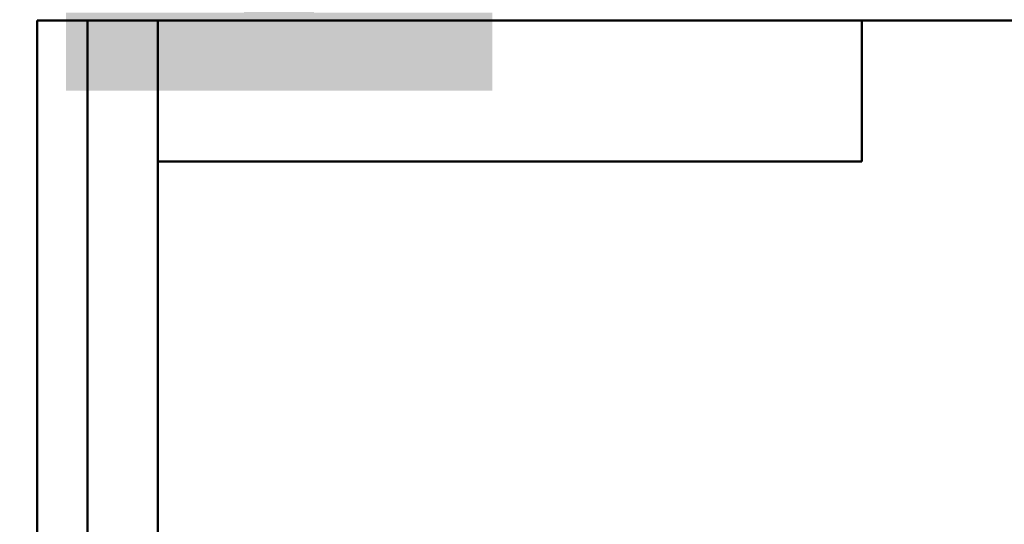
# Model space of a CAD drawing. Header units: millimetres. Extents: x -71 to 414, y -69 to 356.
# Tile 15 of 18: x 6 to 104, y 242 to 292. Entities that reach past the tile are written whole.
import ezdxf
from ezdxf.enums import TextEntityAlignment as Align

# ---------------------------------------------------------------- set-up
doc = ezdxf.new("R2018")
doc.units = ezdxf.units.MM
for name, color, linetype, lineweight in [('Кромка (ГОСТ)', 7, 'Continuous', 50), ('Обозначение (ГОСТ)', 7, 'Continuous', 25), ('Эскизная геометрия (ГОСТ)', 7, 'Continuous', 50)]:
    doc.layers.add(name, color=color, linetype=linetype, lineweight=lineweight)
doc.styles.get("Standard").update_dxf_attribs({"font": 'GOST Common Italic.ttf'})

# ---------------------------------------------------------------- blocks, each defined once
blk = doc.blocks.new('ГОСТ - Доп. графы 2')
at = {"layer": 'Эскизная геометрия (ГОСТ)'}
for p, q in [((-12, 0), (-12, 120)), ((-12, 120), (0, 120)), ((-7, 0), (-7, 120)), ((-12, 60), (0, 60)), ((0, 0), (-12, 0))]:
    blk.add_line(p, q, dxfattribs=at)
at = {"layer": 'Обозначение (ГОСТ)', "lineweight": 30, "width": 0.8, "flags": 17}
for tag, p in [('Первичная_применяемость', (-3.651, 90.027)), ('Справочный_номер', (-3.551, 30.017))]:
    blk.add_attdef(tag, text='', height=3.17, rotation=90, dxfattribs=at).set_placement(p, align=Align.MIDDLE_CENTER)
blk = doc.blocks.new('ГОСТ - Доп. графы 3')
at = {"layer": 'Эскизная геометрия (ГОСТ)'}
for p, q in [((0, 0), (70, 0)), ((70, 0), (70, -14)), ((70, -14), (0, -14))]:
    blk.add_line(p, q, dxfattribs=at)
at = {"layer": 'Обозначение (ГОСТ)', "lineweight": 30, "width": 0.8}
blk.add_attdef('ОБОЗНАЧЕНИЕ', text='', height=5, rotation=180, dxfattribs=at).set_placement((34.942, -6.968), align=Align.MIDDLE_CENTER)
blk = doc.blocks.new('Рамки ГОСТ_ граница 297x210')
at = {"layer": 'Кромка (ГОСТ)'}
for p, q in [((205, 292), (20, 292)), ((20, 292), (20, 5))]:
    blk.add_line(p, q, dxfattribs=at)

msp = doc.modelspace()

# ---------------------------------------------------------------- block references
ref = msp.add_blockref('ГОСТ - Доп. графы 3', (20, 292))
lines = msp.add_mtext('\\W0.8000;T51 ', dxfattribs={"layer": 'Обозначение (ГОСТ)', "insert": (54.942, 285.032), "char_height": 70.12484, "attachment_point": 1, "rotation": 180})
ref.add_attrib('ОБОЗНАЧЕНИЕ', '', (54.942, 285.032)).embed_mtext(lines)
for name, p in [('Рамки ГОСТ_ граница 297x210', (0, 0)), ('ГОСТ - Доп. графы 2', (20, 172))]:
    msp.add_blockref(name, p)

doc.saveas('drawing.dxf')
